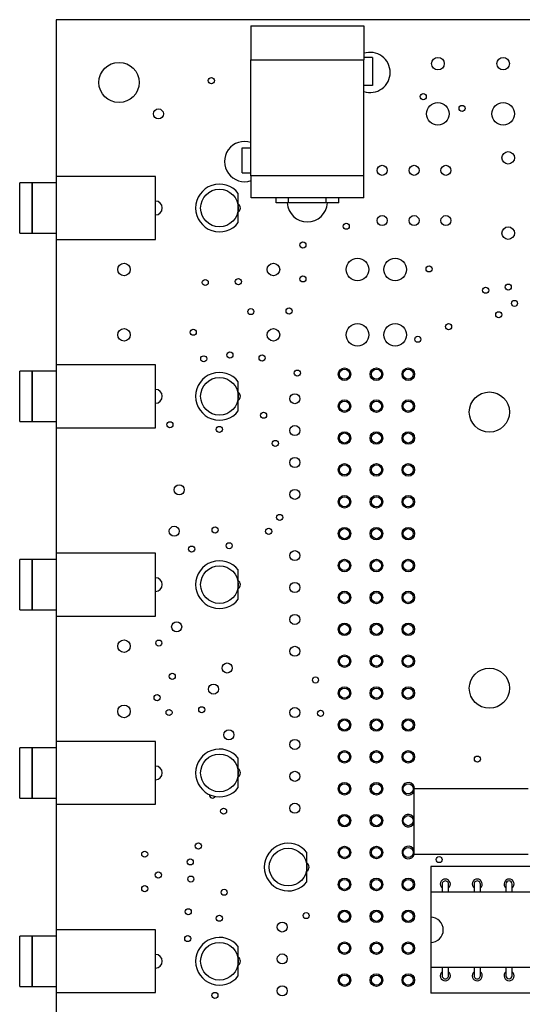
# Model space of a CAD drawing. Extents: x 55 to 156, y 79 to 220.
# Tile 2 of 4: x 55 to 95, y 138 to 217. Entities that reach past the tile are written whole.
import ezdxf

# ---------------------------------------------------------------- set-up
doc = ezdxf.new("R2010")
doc.units = 0
doc.layers.get('0').update_dxf_attribs({"linetype": 'CONTINUOUS'})

msp = doc.modelspace()

# ---------------------------------------------------------------- linework, layer by layer
at = {"color": 7, "linetype": 'CONTINUOUS'}
for p, q in [((57.971, 216.588), (57.971, 204.089)), ((128.469, 216.588), (57.971, 216.588)), ((73.481, 216.088), (82.481, 216.088)), ((73.481, 216.088), (73.481, 213.388)), ((82.481, 216.088), (82.481, 213.388)), ((73.481, 204.138), (73.481, 213.388)), ((73.481, 213.388), (77.981, 213.388)), ((77.981, 213.388), (82.481, 213.388)), ((83.166, 213.588), (82.481, 213.588)), ((82.481, 204.138), (82.481, 213.388)), ((83.166, 213.588), (83.166, 211.338)), ((83.166, 211.338), (82.481, 211.338)), ((72.781, 206.388), (73.481, 206.388)), ((72.781, 204.388), (72.781, 206.388)), ((65.87, 204.089), (57.97, 204.089)), ((57.97, 204.089), (57.97, 199.089)), ((65.87, 199.089), (65.87, 204.089)), ((72.781, 204.388), (73.481, 204.388)), ((82.481, 204.138), (73.481, 204.138)), ((73.491, 202.388), (73.491, 204.138)), ((82.471, 202.388), (82.471, 204.138)), ((82.471, 202.388), (82.471, 204.138)), ((56.06, 203.589), (55.06, 203.589)), ((55.06, 199.589), (55.06, 203.589)), ((56.06, 199.589), (56.06, 203.589)), ((57.97, 203.589), (56.07, 203.589)), ((56.07, 199.589), (56.07, 203.589)), ((72.471, 201.588), (72.471, 202.754)), ((82.471, 202.388), (73.491, 202.388)), ((75.481, 201.988), (75.481, 202.388)), ((76.481, 201.988), (76.481, 202.388)), ((79.481, 201.988), (79.481, 202.388)), ((80.481, 201.988), (80.481, 202.388)), ((72.471, 200.422), (72.471, 201.588)), ((76.481, 201.988), (75.481, 201.988)), ((79.481, 201.988), (76.481, 201.988)), ((80.481, 201.988), (79.481, 201.988)), ((55.06, 199.589), (56.06, 199.589)), ((56.07, 199.589), (57.97, 199.589)), ((57.97, 199.089), (65.87, 199.089)), ((57.971, 199.089), (57.971, 189.089)), ((65.87, 189.089), (57.97, 189.089)), ((57.97, 189.089), (57.97, 184.089)), ((65.87, 184.089), (65.87, 189.089)), ((56.06, 188.589), (55.06, 188.589)), ((55.06, 184.589), (55.06, 188.589)), ((56.06, 184.589), (56.06, 188.589)), ((57.97, 188.589), (56.07, 188.589)), ((56.07, 184.589), (56.07, 188.589)), ((72.471, 186.588), (72.471, 187.754)), ((72.471, 185.422), (72.471, 186.588)), ((55.06, 184.589), (56.06, 184.589)), ((56.07, 184.589), (57.97, 184.589)), ((57.97, 184.089), (65.87, 184.089)), ((57.971, 184.089), (57.971, 174.089)), ((56.06, 173.589), (55.06, 173.589)), ((55.06, 169.589), (55.06, 173.589)), ((56.06, 169.589), (56.06, 173.589)), ((57.97, 173.589), (56.07, 173.589)), ((56.07, 169.589), (56.07, 173.589)), ((57.97, 174.089), (57.97, 169.089)), ((65.87, 174.089), (57.97, 174.089)), ((65.87, 169.089), (65.87, 174.089)), ((72.471, 171.588), (72.471, 172.754)), ((72.471, 170.422), (72.471, 171.588)), ((55.06, 169.589), (56.06, 169.589)), ((56.07, 169.589), (57.97, 169.589)), ((57.97, 169.089), (65.87, 169.089)), ((57.971, 169.089), (57.971, 159.089)), ((56.06, 158.589), (55.06, 158.589)), ((55.06, 154.589), (55.06, 158.589)), ((56.06, 154.589), (56.06, 158.589)), ((57.97, 158.589), (56.07, 158.589)), ((56.07, 154.589), (56.07, 158.589)), ((65.87, 159.089), (57.97, 159.089)), ((57.97, 159.089), (57.97, 154.089)), ((65.87, 154.089), (65.87, 159.089)), ((72.471, 156.588), (72.471, 157.754)), ((72.471, 155.422), (72.471, 156.588)), ((95.571, 155.313), (86.471, 155.313)), ((86.471, 150.113), (86.471, 155.313)), ((55.06, 154.589), (56.06, 154.589)), ((56.07, 154.589), (57.97, 154.589)), ((57.97, 154.089), (65.87, 154.089)), ((57.971, 154.089), (57.971, 144.089)), ((77.94, 149.088), (77.94, 150.254)), ((86.471, 150.113), (95.571, 150.113)), ((77.94, 147.922), (77.94, 149.088)), ((123.141, 149.138), (87.801, 149.138)), ((87.801, 149.138), (87.801, 147.088)), ((88.711, 147.738), (88.711, 147.088)), ((89.211, 147.088), (89.211, 147.738)), ((91.251, 147.738), (91.251, 147.088)), ((91.751, 147.088), (91.751, 147.738)), ((93.791, 147.738), (93.791, 147.088)), ((94.291, 147.088), (94.291, 147.738)), ((123.141, 147.088), (87.801, 147.088)), ((87.801, 147.088), (87.801, 145.088)), ((87.801, 145.088), (87.801, 143.088)), ((56.06, 143.589), (55.06, 143.589)), ((55.06, 139.589), (55.06, 143.589)), ((56.06, 139.589), (56.06, 143.589)), ((57.97, 143.589), (56.07, 143.589)), ((56.07, 139.589), (56.07, 143.589)), ((57.97, 144.089), (57.97, 139.089)), ((65.87, 144.089), (57.97, 144.089)), ((65.87, 139.089), (65.87, 144.089)), ((72.471, 141.588), (72.471, 142.754)), ((87.801, 143.088), (87.801, 141.088)), ((72.471, 140.422), (72.471, 141.588)), ((123.141, 141.088), (87.801, 141.088)), ((87.801, 141.088), (87.801, 139.038)), ((88.711, 141.088), (88.711, 140.438)), ((89.211, 140.438), (89.211, 141.088)), ((91.251, 141.088), (91.251, 140.438)), ((91.751, 140.438), (91.751, 141.088)), ((93.791, 141.088), (93.791, 140.438)), ((94.291, 140.438), (94.291, 141.088)), ((55.06, 139.589), (56.06, 139.589)), ((56.07, 139.589), (57.97, 139.589)), ((57.97, 139.089), (65.87, 139.089)), ((57.971, 139.089), (57.971, 129.089)), ((123.141, 139.038), (87.801, 139.038))]:
    msp.add_line(p, q, dxfattribs=at)
for centre, radius in [((88.371, 213.088), 0.5), ((93.571, 213.088), 0.5), ((62.971, 211.588), 1.6), ((70.328, 211.732), 0.243), ((87.205, 210.458), 0.243), ((66.107, 209.084), 0.4), ((88.371, 209.088), 0.9), ((90.301, 209.52), 0.243), ((93.571, 209.088), 0.9), ((93.971, 205.588), 0.5), ((83.931, 204.588), 0.4), ((86.471, 204.588), 0.4), ((89.011, 204.588), 0.4), ((70.971, 201.588), 1.5), ((83.931, 200.588), 0.4), ((86.471, 200.588), 0.4), ((89.011, 200.588), 0.4), ((81.071, 200.138), 0.243), ((93.971, 199.588), 0.5), ((77.621, 198.638), 0.243), ((63.371, 196.688), 0.5), ((75.271, 196.688), 0.5), ((81.971, 196.688), 0.9), ((84.971, 196.688), 0.9), ((87.671, 196.738), 0.243), ((77.621, 195.938), 0.243), ((69.837, 195.655), 0.243), ((72.475, 195.724), 0.243), ((93.971, 195.288), 0.243), ((92.171, 195.038), 0.243), ((94.471, 193.988), 0.243), ((73.471, 193.338), 0.243), ((76.521, 193.388), 0.243), ((93.221, 193.088), 0.243), ((81.971, 191.488), 0.9), ((84.971, 191.488), 0.9), ((89.221, 192.138), 0.243), ((63.371, 191.488), 0.5), ((68.886, 191.695), 0.243), ((75.271, 191.488), 0.5), ((86.771, 191.138), 0.243), ((69.721, 189.575), 0.243), ((71.8, 189.882), 0.243), ((74.371, 189.638), 0.243), ((77.171, 188.438), 0.243), ((80.931, 188.348), 0.5), ((80.931, 188.348), 0.4), ((83.471, 188.348), 0.5), ((83.471, 188.348), 0.4), ((86.011, 188.348), 0.5), ((86.011, 188.348), 0.4), ((70.971, 186.588), 1.5), ((76.971, 186.398), 0.4), ((92.471, 185.338), 1.6), ((80.931, 185.808), 0.5), ((80.931, 185.808), 0.4), ((83.471, 185.808), 0.5), ((83.471, 185.808), 0.4), ((86.011, 185.808), 0.5), ((86.011, 185.808), 0.4), ((74.485, 185.082), 0.243), ((67.021, 184.326), 0.243), ((70.962, 183.953), 0.243), ((76.971, 183.858), 0.4), ((80.931, 183.268), 0.5), ((80.931, 183.268), 0.4), ((83.471, 183.268), 0.5), ((83.471, 183.268), 0.4), ((86.011, 183.268), 0.5), ((86.011, 183.268), 0.4), ((75.421, 182.838), 0.243), ((76.971, 181.318), 0.4), ((80.931, 180.728), 0.5), ((83.471, 180.728), 0.5), ((86.011, 180.728), 0.5), ((80.931, 180.728), 0.4), ((83.471, 180.728), 0.4), ((86.011, 180.728), 0.4), ((67.771, 179.138), 0.4), ((76.971, 178.778), 0.4), ((80.931, 178.188), 0.5), ((80.931, 178.188), 0.4), ((83.471, 178.188), 0.5), ((83.471, 178.188), 0.4), ((86.011, 178.188), 0.5), ((86.011, 178.188), 0.4), ((75.771, 176.938), 0.243), ((67.371, 175.838), 0.4), ((70.621, 175.938), 0.243), ((74.891, 175.833), 0.243), ((80.931, 175.648), 0.5), ((80.931, 175.648), 0.4), ((83.471, 175.648), 0.5), ((83.471, 175.648), 0.4), ((86.011, 175.648), 0.5), ((86.011, 175.648), 0.4), ((71.746, 174.685), 0.243), ((68.754, 174.42), 0.243), ((76.971, 173.898), 0.4), ((80.931, 173.108), 0.5), ((80.931, 173.108), 0.4), ((83.471, 173.108), 0.5), ((83.471, 173.108), 0.4), ((86.011, 173.108), 0.5), ((86.011, 173.108), 0.4), ((70.971, 171.588), 1.5), ((76.971, 171.358), 0.4), ((80.931, 170.568), 0.5), ((83.471, 170.568), 0.5), ((86.011, 170.568), 0.5), ((80.931, 170.568), 0.4), ((83.471, 170.568), 0.4), ((86.011, 170.568), 0.4), ((67.564, 168.226), 0.4), ((76.971, 168.818), 0.4), ((80.931, 168.028), 0.5), ((80.931, 168.028), 0.4), ((83.471, 168.028), 0.5), ((83.471, 168.028), 0.4), ((86.011, 168.028), 0.5), ((86.011, 168.028), 0.4), ((63.371, 166.688), 0.5), ((66.142, 166.93), 0.243), ((76.971, 166.278), 0.4), ((80.931, 165.488), 0.5), ((80.931, 165.488), 0.4), ((83.471, 165.488), 0.5), ((83.471, 165.488), 0.4), ((86.011, 165.488), 0.5), ((86.011, 165.488), 0.4), ((71.585, 164.947), 0.4), ((92.471, 163.338), 1.6), ((67.213, 164.284), 0.243), ((78.621, 163.988), 0.243), ((70.499, 163.267), 0.4), ((80.931, 162.948), 0.5), ((80.931, 162.948), 0.4), ((83.471, 162.948), 0.5), ((83.471, 162.948), 0.4), ((86.011, 162.948), 0.5), ((86.011, 162.948), 0.4), ((66.004, 162.584), 0.243), ((63.371, 161.488), 0.5), ((66.959, 161.403), 0.243), ((69.563, 161.618), 0.243), ((76.971, 161.398), 0.4), ((79.021, 161.338), 0.243), ((80.931, 160.408), 0.5), ((80.931, 160.408), 0.4), ((83.471, 160.408), 0.5), ((83.471, 160.408), 0.4), ((86.011, 160.408), 0.5), ((86.011, 160.408), 0.4), ((71.723, 159.62), 0.4), ((76.971, 158.858), 0.4), ((70.971, 156.588), 1.5), ((80.931, 157.868), 0.5), ((80.931, 157.868), 0.4), ((83.471, 157.868), 0.5), ((83.471, 157.868), 0.4), ((86.011, 157.868), 0.5), ((86.011, 157.868), 0.4), ((91.521, 157.688), 0.243), ((76.971, 156.318), 0.4), ((80.931, 155.328), 0.5), ((80.931, 155.328), 0.4), ((83.471, 155.328), 0.5), ((83.471, 155.328), 0.4), ((86.011, 155.328), 0.4), ((71.296, 153.543), 0.243), ((76.971, 153.778), 0.4), ((80.931, 152.788), 0.5), ((80.931, 152.788), 0.4), ((83.471, 152.788), 0.5), ((83.471, 152.788), 0.4), ((86.011, 152.788), 0.4), ((69.291, 150.772), 0.243), ((76.44, 149.088), 1.5), ((80.931, 150.248), 0.5), ((80.931, 150.248), 0.4), ((83.471, 150.248), 0.5), ((83.471, 150.248), 0.4), ((86.011, 150.248), 0.4), ((65.021, 150.119), 0.243), ((88.471, 149.688), 0.243), ((68.641, 149.503), 0.243), ((66.102, 148.461), 0.243), ((68.69, 148.135), 0.243), ((65.021, 147.369), 0.243), ((80.931, 147.708), 0.5), ((80.931, 147.708), 0.4), ((83.471, 147.708), 0.5), ((83.471, 147.708), 0.4), ((86.011, 147.708), 0.5), ((86.011, 147.708), 0.4), ((71.346, 147.088), 0.243), ((68.485, 145.53), 0.243), ((70.963, 145.018), 0.243), ((77.877, 145.228), 0.243), ((80.931, 145.168), 0.5), ((80.931, 145.168), 0.4), ((83.471, 145.168), 0.5), ((83.471, 145.168), 0.4), ((86.011, 145.168), 0.5), ((86.011, 145.168), 0.4), ((75.971, 144.315), 0.4), ((68.444, 143.396), 0.243), ((70.971, 141.588), 1.5), ((80.931, 142.628), 0.5), ((80.931, 142.628), 0.4), ((83.471, 142.628), 0.5), ((83.471, 142.628), 0.4), ((86.011, 142.628), 0.5), ((86.011, 142.628), 0.4), ((75.971, 141.775), 0.4), ((80.931, 140.088), 0.5), ((80.931, 140.088), 0.4), ((83.471, 140.088), 0.5), ((83.471, 140.088), 0.4), ((86.011, 140.088), 0.5), ((86.011, 140.088), 0.4), ((75.971, 139.235), 0.4), ((70.607, 138.866), 0.243)]:
    msp.add_circle(centre, radius, dxfattribs=at)
for centre, radius, start, end in [((82.971, 212.386), 1.6, 0, 107.85268), ((82.971, 212.386), 1.6, 252.14732, 0), ((72.971, 205.286), 1.6, 71.43203, 288.94615), ((70.971, 201.588), 1.9, 37.86365, 322.13635), ((65.87, 201.589), 0.55, 0, 89.98958), ((65.87, 201.589), 0.55, 270.01042, 0), ((72.241, 201.588), 0.4, 0, 54.90037), ((72.241, 201.588), 0.25, 336.92608, 23.07392), ((72.241, 201.588), 0.4, 305.09963, 0), ((77.972, 202.086), 1.6, 183.51156, 356.48844), ((70.971, 186.588), 1.9, 37.86365, 322.13635), ((65.87, 186.589), 0.55, 0, 89.98958), ((72.241, 186.588), 0.4, 0, 54.90037), ((72.241, 186.588), 0.25, 336.92608, 23.07392), ((65.87, 186.589), 0.55, 270.01042, 0), ((72.241, 186.588), 0.4, 305.09963, 0), ((70.971, 171.588), 1.9, 37.86365, 322.13635), ((65.87, 171.589), 0.55, 0, 89.98958), ((72.241, 171.588), 0.4, 0, 54.90037), ((65.87, 171.589), 0.55, 270.01042, 0), ((72.241, 171.588), 0.25, 336.92608, 23.07392), ((72.241, 171.588), 0.4, 305.09963, 0), ((70.971, 156.588), 1.9, 37.86365, 322.13635), ((65.87, 156.589), 0.55, 0, 89.98958), ((72.241, 156.588), 0.4, 0, 54.90037), ((65.87, 156.589), 0.55, 270.01042, 0), ((72.241, 156.588), 0.25, 336.92608, 23.07392), ((72.241, 156.588), 0.4, 305.09963, 0), ((86.011, 155.328), 0.5, 358.28087, 336.92608), ((70.416, 154.832), 0.243, 172.63914, 332.29504), ((86.011, 152.788), 0.5, 23.07392, 336.92608), ((76.44, 149.088), 1.9, 37.86365, 322.13635), ((86.011, 150.248), 0.5, 23.07392, 344.33573), ((77.71, 149.088), 0.4, 0, 54.90037), ((77.71, 149.088), 0.25, 336.92608, 23.07392), ((77.71, 149.088), 0.4, 305.09963, 0), ((88.961, 147.738), 0.4, 90, 231.31781), ((88.961, 147.738), 0.25, 359.99994, 180.00006), ((88.961, 147.738), 0.4, 308.68219, 90), ((91.501, 147.738), 0.4, 90, 231.31781), ((91.501, 147.738), 0.25, 359.99994, 180.00006), ((91.501, 147.738), 0.4, 308.68219, 90), ((94.041, 147.738), 0.4, 90, 231.31781), ((94.041, 147.738), 0.25, 0.00018, 179.99982), ((94.041, 147.738), 0.4, 308.68219, 90), ((87.801, 144.088), 1, 270, 90), ((70.971, 141.588), 1.9, 37.86365, 322.13635), ((65.87, 141.589), 0.55, 0, 89.98958), ((65.87, 141.589), 0.55, 270.01042, 0), ((72.241, 141.588), 0.4, 0, 54.90037), ((72.241, 141.588), 0.25, 336.92608, 23.07392), ((72.241, 141.588), 0.4, 305.09963, 0), ((88.961, 140.438), 0.4, 128.68219, 270), ((88.961, 140.438), 0.25, 179.99994, 0.00006), ((88.961, 140.438), 0.4, 270, 51.31781), ((91.501, 140.438), 0.4, 128.68219, 270), ((91.501, 140.438), 0.25, 179.99994, 0.00006), ((91.501, 140.438), 0.4, 270, 51.31781), ((94.041, 140.438), 0.4, 128.68219, 270), ((94.041, 140.438), 0.25, 180.00018, 359.99982), ((94.041, 140.438), 0.4, 270, 51.31781)]:
    msp.add_arc(centre, radius, start, end, dxfattribs=at)

doc.saveas('drawing.dxf')
